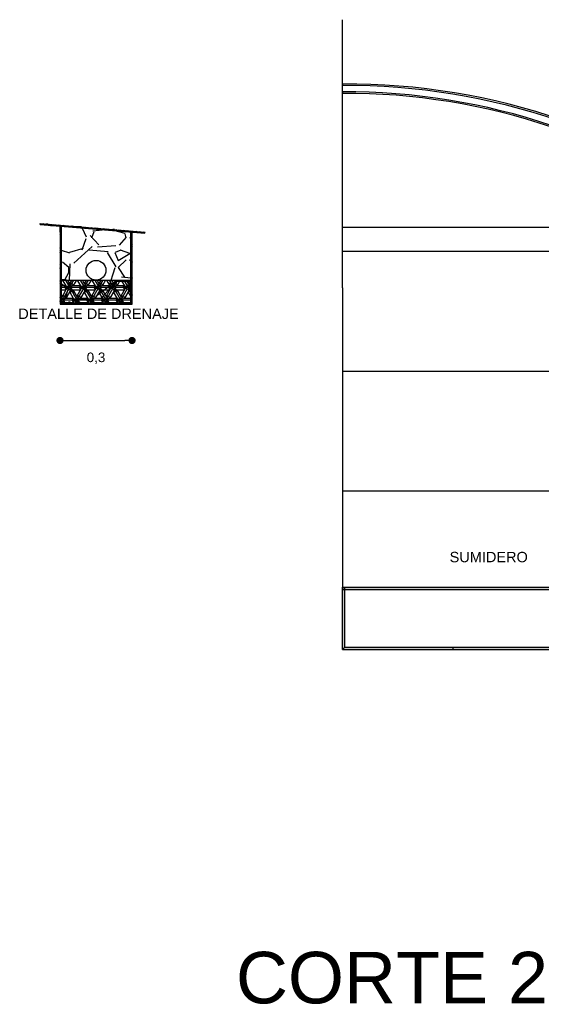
# Model space of a CAD drawing. Header units: metres. Extents: x 1704 to 4131, y 3282 to 4241.
# Tile 18 of 78: x 2026.55 to 2028.73, y 4222.26 to 4226.36. Entities that reach past the tile are written whole.
import ezdxf

# ---------------------------------------------------------------- set-up
doc = ezdxf.new("R2010")
doc.units = ezdxf.units.M
doc.linetypes.add('ACAD_ISO02W100', pattern=[15, 12, -3])
doc.layers.add('Cotas', color=7, linetype='Continuous')
doc.layers.add('Dibujo', color=7, linetype='Continuous')
doc.styles.get("Standard").update_dxf_attribs({"font": 'arial.ttf'})
doc.dimstyles.new('Vero', dxfattribs={"dimtxt": 0.04, "dimasz": 0.03, "dimexe": 1.25, "dimexo": 0.625, "dimgap": 0.05, "dimtad": 2, "dimtih": 1, "dimtoh": 1, "dimtxsty": 'Standard', "dimblk": 'DOT', "dimcen": 0, "dimse1": 1, "dimse2": 1, "dimadec": 0, "dimazin": 0, "dimtfac": 1, "dimtix": 1, "dimtmove": 0, "dimatfit": 2, "dimfxl": 1, "dimarcsym": 2})
pattern_1 = [(59.99999999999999, (-1945.878175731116, 1663.102484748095), (-0.03962399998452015, -8.937292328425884e-12), [0.036322, -0.003302]), (180, (-1945.878175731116, 1663.102484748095), (0.019812, -0.03431539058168), [0.036322, -0.003302]), (300.0000000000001, (-1945.878175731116, 1663.102484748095), (0.03962399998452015, -8.937292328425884e-12), [0.036322, -0.003302]), (59.99999999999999, (-1945.874873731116, 1663.102484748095), (-0.03962399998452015, -8.937292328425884e-12), [0.006604, -0.03301999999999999]), (300.0000000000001, (-1945.874873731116, 1663.102484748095), (0.03962399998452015, -8.937292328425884e-12), [0.006604, -0.03301999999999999]), (59.99999999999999, (-1945.879826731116, 1663.105344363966), (-0.03962399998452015, -8.937292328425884e-12), [0.006604, -0.03301999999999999]), (180, (-1945.879826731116, 1663.105344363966), (0.019812, -0.03431539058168), [0.006604, -0.03301999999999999]), (300.0000000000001, (-1945.879826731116, 1663.099625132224), (0.03962399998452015, -8.937292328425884e-12), [0.006604, -0.03301999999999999]), (180, (-1945.879826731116, 1663.099625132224), (0.019812, -0.03431539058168), [0.006604, -0.03301999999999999]), (59.99999999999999, (-1945.891383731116, 1663.102484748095), (-0.03962399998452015, -8.937292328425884e-12), [0.006604, -0.03301999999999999]), (300.0000000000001, (-1945.891383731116, 1663.102484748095), (0.03962399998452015, -8.937292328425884e-12), [0.006604, -0.03301999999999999]), (59.99999999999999, (-1945.871571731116, 1663.091046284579), (-0.03962399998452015, -8.937292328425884e-12), [0.006604, -0.03301999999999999]), (180, (-1945.871571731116, 1663.091046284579), (0.019812, -0.03431539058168), [0.006604, -0.03301999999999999]), (300.0000000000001, (-1945.871571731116, 1663.113923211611), (0.03962399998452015, -8.937292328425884e-12), [0.006604, -0.03301999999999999]), (180, (-1945.871571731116, 1663.113923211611), (0.019812, -0.03431539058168), [0.006604, -0.03301999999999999]), (0, (-1945.871571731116, 1663.10820397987), (-0.019812, 0.03431539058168), [0.023114, -0.01651]), (0, (-1945.871571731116, 1663.09676551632), (-0.019812, 0.03431539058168), [0.023114, -0.01651]), (120, (-1945.876524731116, 1663.11106359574), (-0.03962399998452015, 8.93730618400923e-12), [0.02311399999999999, -0.01650999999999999]), (120, (-1945.886430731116, 1663.105344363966), (-0.03962399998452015, 8.93730618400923e-12), [0.02311399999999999, -0.01650999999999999]), (240, (-1945.886430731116, 1663.099625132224), (0.01981199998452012, -0.03431539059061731), [0.023114, -0.01651]), (240, (-1945.876524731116, 1663.093905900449), (0.01981199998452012, -0.03431539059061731), [0.023114, -0.01651])]

# ---------------------------------------------------------------- blocks, each defined once
blk = doc.blocks.new('_Dot')
at = {"color": 0, "linetype": 'ByBlock', "lineweight": -2}
blk.add_line((-0.5, 0), (-1, 0), dxfattribs=at)
at = {"color": 0, "linetype": 'ByBlock', "const_width": 0.5}
blk.add_lwpolyline([(-0.25, 0, 1), (0.25, 0, 1)], format="xyb", close=True, dxfattribs=at)
blk = doc.blocks.new('*D317')
at = {"layer": 'Cotas', "color": 0, "linetype": 'ByBlock', "lineweight": -2, "transparency": 16777216}
blk.add_line((2026.752933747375, 4225.027683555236), (2026.992933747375, 4225.027683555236), dxfattribs=at)
at = {"layer": 'Defpoints', "color": 0, "linetype": 'ByBlock', "transparency": 16777216}
for p in [(2026.722933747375, 4225.178812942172), (2027.022933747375, 4225.178812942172), (2027.022933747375, 4225.027683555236)]:
    blk.add_point(p, dxfattribs=at)
at = {"layer": 'Cotas', "color": 0, "linetype": 'ByBlock', "lineweight": -2, "transparency": 16777216, "xscale": 0.03, "yscale": 0.03, "zscale": 0.03, "rotation": 180}
blk.add_blockref('_Dot', (2026.722933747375, 4225.027683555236), dxfattribs=at)
at = {"layer": 'Cotas', "color": 0, "linetype": 'ByBlock', "lineweight": -2, "transparency": 16777216, "xscale": 0.03, "yscale": 0.03, "zscale": 0.03}
blk.add_blockref('_Dot', (2027.022933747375, 4225.027683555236), dxfattribs=at)
at = {"layer": 'Cotas', "color": 0, "linetype": 'ByBlock', "transparency": 16777216, "insert": (2026.872933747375, 4224.953645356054), "char_height": 0.04, "attachment_point": 5}
blk.add_mtext('0,3', dxfattribs=at)

msp = doc.modelspace()

# ---------------------------------------------------------------- hatches: boundary and pattern name
at = {"layer": 'Dibujo', "linetype": 'ByBlock'}
h = msp.add_hatch(dxfattribs=at)
h.set_pattern_fill('ESCHER', color=0, scale=0.0013)
h.set_pattern_definition(pattern_1)
h.paths.add_polyline_path([(2026.727933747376, 4225.503396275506), (2026.722933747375, 4225.503812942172), (2026.722933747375, 4225.478812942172), (2026.722933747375, 4225.278812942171), (2026.727933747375, 4225.278812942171)])
h.paths.add_polyline_path([(2026.727933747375, 4225.278812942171), (2026.722933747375, 4225.278812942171), (2026.722933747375, 4225.183812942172), (2026.727933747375, 4225.183812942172)])
h.paths.add_polyline_path([(2027.017933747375, 4225.183812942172), (2026.727933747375, 4225.183812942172), (2026.727933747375, 4225.178812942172), (2027.017933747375, 4225.178812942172)])
h.paths.add_polyline_path([(2026.727933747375, 4225.183812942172), (2026.722933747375, 4225.183812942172), (2026.722933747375, 4225.178812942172), (2026.727933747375, 4225.178812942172)])
h.paths.add_polyline_path([(2027.022933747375, 4225.183812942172), (2027.017933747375, 4225.183812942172), (2027.017933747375, 4225.178812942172), (2027.022933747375, 4225.178812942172)])
h.paths.add_polyline_path([(2026.640766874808, 4225.515677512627), (2026.640351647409, 4225.510694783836), (2027.076685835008, 4225.474333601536), (2027.076685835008, 4225.479350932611)])
h = msp.add_hatch(dxfattribs=at)
h.set_pattern_fill('ESCHER', color=0, scale=0.0013)
h.set_pattern_definition(pattern_1)
h.paths.add_polyline_path([(2027.022933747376, 4225.483830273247), (2026.640766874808, 4225.515677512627), (2026.640351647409, 4225.510694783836), (2027.022933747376, 4225.478812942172)])
h.paths.add_polyline_path([(2027.022933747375, 4225.278812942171), (2027.017933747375, 4225.278812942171), (2027.017933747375, 4225.183812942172), (2027.022933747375, 4225.183812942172)])
h = msp.add_hatch(dxfattribs=at)
h.set_pattern_fill('GRAVEL', color=0, scale=0.013)
h.set_pattern_definition([(228.0127875, (-1945.640431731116, 1663.432684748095), (-2.641600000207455, -2.971799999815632), [0.04442378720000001, -4.397962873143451]), (184.969741, (-1945.670149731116, 1663.399664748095), (3.962399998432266, 0.3302000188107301), [0.07623261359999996, -7.547026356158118]), (132.5104471, (-1945.746095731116, 1663.393060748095), (3.302000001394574, -3.632199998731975), [0.05375259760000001, -5.321513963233]), (267.273689, (-1945.874873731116, 1663.310510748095), (0.3302000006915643, 6.603999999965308), [0.06942058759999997, -6.872636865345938]), (292.83365418, (-1945.878175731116, 1663.241168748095), (-1.651000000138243, 3.96239999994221), [0.06807238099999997, -6.739175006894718]), (357.2736889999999, (-1945.851759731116, 1663.178430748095), (-6.603999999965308, 0.3302000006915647), [0.06942058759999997, -6.872636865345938]), (37.69424047, (-1945.782417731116, 1663.175128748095), (-4.292599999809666, -3.302000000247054), [0.0918051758, -9.088704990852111]), (72.25532837, (-1945.709773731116, 1663.231262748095), (2.311400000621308, 7.264399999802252), [0.0866735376, -8.58068335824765]), (121.42956562, (-1945.683357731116, 1663.313812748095), (-2.641600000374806, 4.292599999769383), [0.06965569, -6.895920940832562]), (175.2363583, (-1945.719679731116, 1663.373248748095), (3.632199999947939, -0.3302000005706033), [0.07952272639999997, -3.896611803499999]), (222.3974378, (-1945.798927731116, 1663.379852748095), (-3.962399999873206, -3.632200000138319), [0.1028401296, -10.18118042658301]), (138.81407483, (-1945.547975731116, 1663.307208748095), (-2.311399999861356, 1.981200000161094), [0.0351005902, -3.47497355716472]), (171.4692344, (-1945.574391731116, 1663.330322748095), (4.292600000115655, -0.6603999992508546), [0.0667786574, -6.611103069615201]), (225, (-1945.640431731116, 1663.340228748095), (-4.618527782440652e-17, -0.3302000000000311), [0.0466972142, -0.42027610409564]), (203.19859051, (-1945.663545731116, 1663.379852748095), (1.651000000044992, 0.6603999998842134), [0.02514737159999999, -2.489580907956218]), (291.80140949, (-1945.686659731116, 1663.369946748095), (-0.3302000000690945, 0.9905999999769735), [0.0355635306, -1.7426178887]), (30.96375653, (-1945.673451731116, 1663.336926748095), (0.9906000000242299, 0.6603999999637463), [0.05776155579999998, -1.8676187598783]), (161.56505118, (-1945.623921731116, 1663.366644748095), (0.6604000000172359, -0.330199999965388), [0.0417673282, -1.00241675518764]), (16.389540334, (-1945.878175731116, 1663.369946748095), (3.302000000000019, 0.9906000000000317), [0.05851144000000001, -5.792647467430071]), (70.34617594, (-1945.822041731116, 1663.386456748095), (-1.320800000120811, -3.632199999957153), [0.0490878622, -4.859688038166]), (293.19859051, (-1945.623921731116, 1663.432684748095), (-0.6603999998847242, 1.651000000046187), [0.05029441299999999, -2.464433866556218]), (343.6104596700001, (-1945.604109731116, 1663.386456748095), (-3.302000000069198, 0.9905999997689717), [0.05851143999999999, -5.792647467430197]), (339.44395478, (-1945.878175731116, 1663.165222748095), (-1.650999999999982, 0.6604000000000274), [0.05642457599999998, -2.76480546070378]), (294.7751406, (-1945.825343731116, 1663.145410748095), (-1.651000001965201, 3.632199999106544), [0.0472773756, -4.680467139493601]), (66.80140949, (-1945.620619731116, 1663.102484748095), (0.6603999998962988, 1.651000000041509), [0.05029441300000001, -2.46443386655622]), (17.35402464, (-1945.600807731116, 1663.148712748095), (-4.292599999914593, -1.32080000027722), [0.05535175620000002, -5.479808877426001]), (69.44395478, (-1945.782417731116, 1663.102484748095), (-0.6604000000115, -1.650999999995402), [0.028212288, -2.793017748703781]), (101.309932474, (-1945.640431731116, 1663.102484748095), (-0.330200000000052, 1.320800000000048), [0.016836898, -1.66685934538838]), (165.963756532, (-1945.643733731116, 1663.118994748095), (0.9905999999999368, -0.3301999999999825), [0.06807238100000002, -1.29337709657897]), (186.00900596, (-1945.709773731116, 1663.135504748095), (3.301999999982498, 0.330200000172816), [0.06308470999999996, -6.245377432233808]), (303.69006753, (-1945.673451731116, 1663.307208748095), (-0.330200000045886, 0.6603999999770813), [0.0476221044, -1.1429309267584]), (353.15722659, (-1945.647035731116, 1663.267584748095), (5.613400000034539, -0.6603999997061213), [0.0831423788, -8.23108117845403]), (60.9453959, (-1945.564485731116, 1663.257678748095), (-1.320800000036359, -2.311399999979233), [0.03399607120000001, -3.3656210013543]), (90, (-1945.547975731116, 1663.287396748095), (-0.3302, 0.3302), [0.019812, -0.310388]), (120.25643716, (-1945.716377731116, 1663.145410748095), (1.320799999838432, -2.311400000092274), [0.0458727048, -4.541412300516]), (48.01278749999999, (-1945.739491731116, 1663.185034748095), (2.641600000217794, 2.971799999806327), [0.08884757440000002, -4.35353908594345]), (0, (-1945.680055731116, 1663.251074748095), (0.3302, 0.3302), [0.08585200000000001, -0.244348]), (325.3048465, (-1945.594203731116, 1663.251074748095), (3.302000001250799, -2.311399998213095), [0.0522092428, -5.168711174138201]), (254.0546040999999, (-1945.551277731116, 1663.221356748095), (-0.3301999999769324, -1.320800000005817), [0.0480777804, -2.35581450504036]), (207.64597536, (-1945.564485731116, 1663.175128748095), (-6.273800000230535, -3.301999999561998), [0.07827886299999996, -7.749620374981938]), (175.42607874, (-1945.633827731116, 1663.138806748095), (-4.292599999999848, 0.3301999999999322), [0.0828138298, -8.1985600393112])])
h.paths.add_polyline_path([(2027.017933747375, 4225.278812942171), (2026.727933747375, 4225.278812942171), (2026.727933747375, 4225.183812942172), (2027.017933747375, 4225.183812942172)])
h.paths.add_polyline_path([(2027.017933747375, 4225.479229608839), (2026.727933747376, 4225.503396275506), (2026.727933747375, 4225.278812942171), (2026.872933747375, 4225.278812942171, -0.414213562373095), (2026.831600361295, 4225.320146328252, -1), (2026.914267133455, 4225.320146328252, -0.414213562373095), (2026.872933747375, 4225.278812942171), (2027.017933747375, 4225.278812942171)])
h = msp.add_hatch(dxfattribs=at)
h.set_pattern_fill('ESCHER', color=0, scale=0.0013)
h.set_pattern_definition(pattern_1)
h.paths.add_polyline_path([(2027.022933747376, 4225.331321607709), (2027.017933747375, 4225.331321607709), (2027.017933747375, 4225.278812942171), (2027.022933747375, 4225.278812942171)])
h.paths.add_polyline_path([(2027.022933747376, 4225.478812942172), (2027.017933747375, 4225.479229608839), (2027.017933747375, 4225.331321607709), (2027.022933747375, 4225.331321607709)])
h = msp.add_hatch(dxfattribs=at)
h.set_pattern_fill('ESCHER', color=0, scale=0.002)
h.set_pattern_definition([(59.99999999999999, (-1945.878175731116, 1663.102484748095), (-0.06095999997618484, -1.374968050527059e-11), [0.05588000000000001, -0.00508]), (180, (-1945.878175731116, 1663.102484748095), (0.03047999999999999, -0.05279290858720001), [0.05588000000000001, -0.00508]), (300.0000000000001, (-1945.878175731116, 1663.102484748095), (0.06095999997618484, -1.374968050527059e-11), [0.05588000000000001, -0.00508]), (59.99999999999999, (-1945.873095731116, 1663.102484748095), (-0.06095999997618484, -1.374968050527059e-11), [0.01016, -0.0508]), (300.0000000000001, (-1945.873095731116, 1663.102484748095), (0.06095999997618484, -1.374968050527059e-11), [0.01016, -0.0508]), (59.99999999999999, (-1945.880715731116, 1663.106884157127), (-0.06095999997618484, -1.374968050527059e-11), [0.01016, -0.0508]), (180, (-1945.880715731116, 1663.106884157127), (0.03047999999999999, -0.05279290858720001), [0.01016, -0.0508]), (300.0000000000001, (-1945.880715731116, 1663.098085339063), (0.06095999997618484, -1.374968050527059e-11), [0.01016, -0.0508]), (180, (-1945.880715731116, 1663.098085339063), (0.03047999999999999, -0.05279290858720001), [0.01016, -0.0508]), (59.99999999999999, (-1945.898495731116, 1663.102484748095), (-0.06095999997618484, -1.374968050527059e-11), [0.01016, -0.0508]), (300.0000000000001, (-1945.898495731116, 1663.102484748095), (0.06095999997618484, -1.374968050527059e-11), [0.01016, -0.0508]), (59.99999999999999, (-1945.868015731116, 1663.084887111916), (-0.06095999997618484, -1.374968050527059e-11), [0.01016, -0.0508]), (180, (-1945.868015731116, 1663.084887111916), (0.03047999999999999, -0.05279290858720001), [0.01016, -0.0508]), (300.0000000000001, (-1945.868015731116, 1663.120082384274), (0.06095999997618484, -1.374968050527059e-11), [0.01016, -0.0508]), (180, (-1945.868015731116, 1663.120082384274), (0.03047999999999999, -0.05279290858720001), [0.01016, -0.0508]), (0, (-1945.868015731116, 1663.11128356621), (-0.03048, 0.0527929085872), [0.03556, -0.0254]), (0, (-1945.868015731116, 1663.09368592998), (-0.03048, 0.0527929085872), [0.03556, -0.0254]), (120, (-1945.875635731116, 1663.115682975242), (-0.06095999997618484, 1.374970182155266e-11), [0.03555999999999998, -0.02539999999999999]), (120, (-1945.890875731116, 1663.106884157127), (-0.06095999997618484, 1.374970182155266e-11), [0.03555999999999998, -0.02539999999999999]), (240, (-1945.890875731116, 1663.098085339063), (0.03047999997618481, -0.05279290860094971), [0.03556, -0.0254]), (240, (-1945.875635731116, 1663.089286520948), (0.03047999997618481, -0.05279290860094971), [0.03556, -0.0254])])
h.paths.add_polyline_path([(2027.017933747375, 4225.278812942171), (2026.727933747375, 4225.278812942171), (2026.727933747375, 4225.183812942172), (2027.017933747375, 4225.183812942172)])
h = msp.add_hatch(dxfattribs=at)
h.set_pattern_fill('ESCHER', color=0, scale=0.0013)
h.set_pattern_definition(pattern_1)
h.paths.add_polyline_path([(2027.909935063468, 4223.999582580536), (2027.899935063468, 4223.999582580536), (2027.899935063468, 4223.989582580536), (2027.909935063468, 4223.989582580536)])
h.paths.add_polyline_path([(2029.350108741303, 4223.889582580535), (2028.909935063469, 4223.889582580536), (2028.909935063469, 4223.879582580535), (2029.350108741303, 4223.879582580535)])
h = msp.add_hatch(dxfattribs=at)
h.set_pattern_fill('ESCHER', color=0, scale=0.0013)
h.set_pattern_definition(pattern_1)
h.paths.add_polyline_path([(2028.359935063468, 4223.749582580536), (2027.909935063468, 4223.749582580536), (2027.899935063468, 4223.739582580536), (2028.359935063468, 4223.739582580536)])
h.paths.add_polyline_path([(2028.809935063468, 4223.749582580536), (2028.359935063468, 4223.749582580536), (2028.359935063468, 4223.739582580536), (2028.799935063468, 4223.739582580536), (2028.809935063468, 4223.739582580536)])
h.paths.add_polyline_path([(2027.909935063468, 4223.989582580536), (2027.899935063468, 4223.989582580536), (2027.899935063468, 4223.739582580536), (2027.909935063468, 4223.749582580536)])
h.paths.add_polyline_path([(2028.919935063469, 4223.999582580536), (2027.909935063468, 4223.999582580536), (2027.909935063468, 4223.989582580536), (2028.909935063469, 4223.989582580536), (2028.919935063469, 4223.989582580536)])

# ---------------------------------------------------------------- linework, layer by layer
at = {"layer": 'Dibujo', "color": 0, "linetype": 'ByBlock'}
for p, q in [((2027.899935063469, 4225.24729344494), (2027.899935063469, 4226.364262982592)), ((2027.899935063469, 4226.096575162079), (2027.899935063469, 4226.089683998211)), ((2027.899935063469, 4226.063321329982), (2027.899969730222, 4226.057122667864)), ((2026.640351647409, 4225.510694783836), (2026.640766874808, 4225.515677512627)), ((2026.640351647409, 4225.510694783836), (2027.076685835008, 4225.474333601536)), ((2026.640766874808, 4225.515677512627), (2027.077101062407, 4225.479316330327)), ((2026.722933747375, 4225.478812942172), (2026.722933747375, 4225.503812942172)), ((2026.727933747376, 4225.503396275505), (2026.727933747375, 4225.178812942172)), ((2027.899935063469, 4225.499582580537), (2029.549935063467, 4225.499582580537)), ((2026.722933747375, 4225.478812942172), (2026.722933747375, 4225.178812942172)), ((2027.017933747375, 4225.178812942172), (2027.017933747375, 4225.482533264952)), ((2027.022933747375, 4225.178812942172), (2027.022933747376, 4225.483830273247)), ((2027.076685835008, 4225.474333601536), (2027.076685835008, 4225.479350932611)), ((2027.899935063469, 4225.399582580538), (2029.629935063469, 4225.399582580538)), ((2027.017933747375, 4225.331321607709), (2027.022933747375, 4225.331321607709)), ((2026.727933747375, 4225.278812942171), (2027.017933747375, 4225.278812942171)), ((2027.899935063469, 4225.24729344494), (2027.899935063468, 4223.989582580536)), ((2026.722933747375, 4225.183812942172), (2027.022933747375, 4225.183812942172)), ((2026.722933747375, 4225.178812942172), (2027.022933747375, 4225.178812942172)), ((2027.899935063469, 4224.899582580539), (2029.629935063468, 4224.899582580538)), ((2029.339587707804, 4224.399582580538), (2027.899935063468, 4224.399582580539)), ((2027.899935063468, 4223.999582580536), (2028.919935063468, 4223.999582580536)), ((2027.899935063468, 4223.739582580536), (2027.899935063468, 4223.999582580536)), ((2027.899935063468, 4223.989582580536), (2028.909935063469, 4223.989582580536)), ((2027.909935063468, 4223.989582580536), (2027.899935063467, 4223.989582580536)), ((2027.909935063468, 4223.749582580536), (2027.909935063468, 4223.999582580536)), ((2027.909935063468, 4223.749582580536), (2027.899935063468, 4223.739582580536)), ((2027.899935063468, 4223.739582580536), (2028.799935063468, 4223.739582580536)), ((2027.909935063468, 4223.749582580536), (2028.809935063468, 4223.749582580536)), ((2028.359935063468, 4223.749582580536), (2028.359935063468, 4223.739582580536))]:
    msp.add_line(p, q, dxfattribs=at)
msp.add_circle((2026.872933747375, 4225.320146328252), 0.04133338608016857, dxfattribs=at)
for centre, radius, start, end in [((2027.91493506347, 4223.334899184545), 2.761716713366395, 51.611493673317, 90.3111980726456), ((2027.9171150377, 4223.3380209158), 2.751716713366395, 52.10765438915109, 90.35772083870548), ((2027.915048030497, 4223.381914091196), 2.681449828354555, 52.5116305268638, 90.3236699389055), ((2027.91493506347, 4223.381214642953), 2.675949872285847, 52.33830064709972, 90.32117238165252)]:
    msp.add_arc(centre, radius, start, end, dxfattribs=at)

# ---------------------------------------------------------------- texts
at = {"layer": 'Cotas', "color": 0, "linetype": 'ByBlock'}
for s, p in [('DETALLE DE DRENAJE', (2026.549007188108, 4225.117263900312)), ('SUMIDERO', (2028.345895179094, 4224.103583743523))]:
    msp.add_text(s, height=0.04326879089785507, dxfattribs=at).set_placement(p)
at = {"layer": 'Dibujo', "linetype": 'ACAD_ISO02W100'}
msp.add_text('CORTE 2 - 2', height=0.2147833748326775, dxfattribs=at).set_placement((2027.455777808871, 4222.265327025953))

# ---------------------------------------------------------------- dimensions: what is measured, and where the dimension line sits
at = {"layer": 'Cotas', "color": 0, "linetype": 'ByBlock'}
dim = msp.add_linear_dim(base=(2027.022933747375, 4225.027683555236), p1=(2026.722933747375, 4225.178812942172), p2=(2027.022933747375, 4225.178812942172), dimstyle='Vero', dxfattribs=at)
dim.commit()
dim.dimension.update_dxf_attribs({"geometry": '*D317', "text_midpoint": (2026.872933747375, 4224.953645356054)})

doc.saveas('drawing.dxf')
